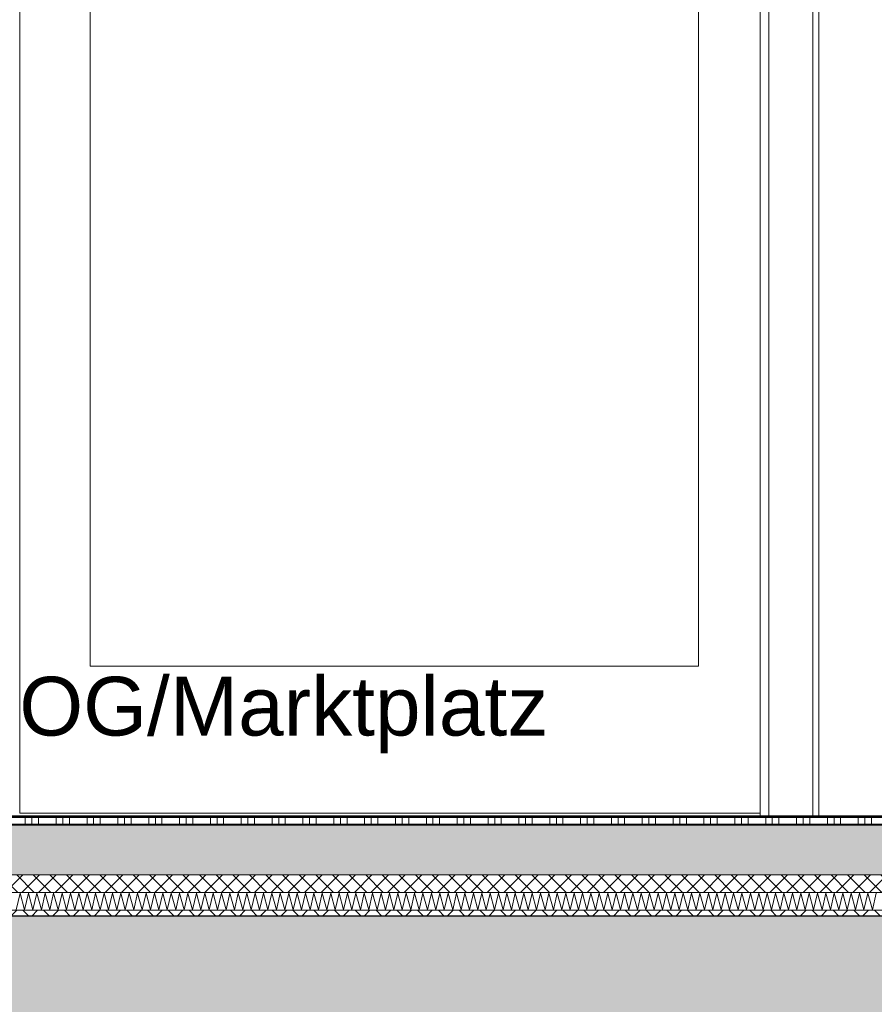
# Model space of a CAD drawing. Header units: metres. Extents: x -16 to 43.7, y -22.2 to 4.
# Tile 33 of 77: x 8 to 9.5, y -6.3 to -4.7. Entities that reach past the tile are written whole.
import ezdxf

# ---------------------------------------------------------------- set-up
doc = ezdxf.new("R2010")
doc.units = ezdxf.units.M
doc.header["$MEASUREMENT"] = 0
doc.layers.get('0').update_dxf_attribs({"color": 8, "lineweight": 9})
doc.layers.get('Defpoints').update_dxf_attribs({"color": 8, "lineweight": 9})
for name, color, linetype in [('Neubau_A-Decken', 8, 'Continuous'), ('Neubau_A-STB Wände', 8, 'Continuous'), ('Neubau_A-TB Wände', 8, 'Continuous'), ('Neubau_B-Bodenaufbau', 8, 'Continuous'), ('Neubau_T-Bemaßung', 8, 'Continuous'), ('Neubau_T-Text', 8, 'Continuous')]:
    doc.layers.add(name, color=color, linetype=linetype)
doc.styles.add('ERSTELLTER_STIL_2', font='arial.ttf')
doc.dimstyles.new('ERSTELLTER_STIL__1', dxfattribs={"dimtxt": 0.0875, "dimasz": 0.059375, "dimexe": 0.18, "dimexo": 0.0625, "dimgap": 0, "dimtad": 1, "dimzin": 0, "dimdsep": 46, "dimtxsty": 'ERSTELLTER_STIL_2', "dimblk": 'ARROWHEAD_6', "dimblk1": 'ARROWHEAD_6', "dimblk2": 'ARROWHEAD_6', "dimcen": 0.09, "dimclrd": 7, "dimclre": 7, "dimclrt": 7, "dimazin": 0, "dimtfac": 1, "dimtdec": 4, "dimtmove": 0, "dimatfit": 3, "dimfxl": 1, "dimtolj": 1, "dimtzin": 0, "dimarcsym": 0})

# ---------------------------------------------------------------- blocks, each defined once
blk = doc.blocks.new('*X243', base_point=(3718.7656, 0))
at = {"layer": 'Neubau_B-Bodenaufbau', "color": 7, "linetype": 'Continuous', "lineweight": 9}
for p, q in [((4091.6876, 3.9907), (4091.6942, 4.0193)), ((4091.6942, 4.0193), (4091.7018, 3.9907)), ((4091.7018, 3.9907), (4091.7085, 4.0193)), ((4091.7085, 4.0193), (4091.7161, 3.9907)), ((4091.7161, 3.9907), (4091.7228, 4.0193)), ((4091.7228, 4.0193), (4091.7304, 3.9907)), ((4091.7304, 3.9907), (4091.737, 4.0193)), ((4091.737, 4.0193), (4091.7447, 3.9907)), ((4091.7447, 3.9907), (4091.7513, 4.0193)), ((4091.7513, 4.0193), (4091.759, 3.9907)), ((4091.759, 3.9907), (4091.7656, 4.0193)), ((4091.7656, 4.0193), (4091.7733, 3.9907)), ((4091.7733, 3.9907), (4091.7799, 4.0193)), ((4091.7799, 4.0193), (4091.7876, 3.9907)), ((4091.7876, 3.9907), (4091.7942, 4.0193)), ((4091.7942, 4.0193), (4091.8018, 3.9907)), ((4091.8018, 3.9907), (4091.8085, 4.0193)), ((4091.8085, 4.0193), (4091.8161, 3.9907)), ((4091.8161, 3.9907), (4091.8228, 4.0193)), ((4091.8228, 4.0193), (4091.8304, 3.9907)), ((4091.8304, 3.9907), (4091.837, 4.0193)), ((4091.837, 4.0193), (4091.8447, 3.9907)), ((4091.8447, 3.9907), (4091.8513, 4.0193)), ((4091.8513, 4.0193), (4091.859, 3.9907)), ((4091.859, 3.9907), (4091.8656, 4.0193)), ((4091.8656, 4.0193), (4091.8733, 3.9907)), ((4091.8733, 3.9907), (4091.8799, 4.0193)), ((4091.8799, 4.0193), (4091.8876, 3.9907)), ((4091.8876, 3.9907), (4091.8942, 4.0193)), ((4091.8942, 4.0193), (4091.9018, 3.9907)), ((4091.9018, 3.9907), (4091.9085, 4.0193)), ((4091.9085, 4.0193), (4091.9161, 3.9907)), ((4091.9161, 3.9907), (4091.9228, 4.0193)), ((4091.9228, 4.0193), (4091.9304, 3.9907)), ((4091.9304, 3.9907), (4091.937, 4.0193)), ((4091.937, 4.0193), (4091.9447, 3.9907)), ((4091.9447, 3.9907), (4091.9513, 4.0193)), ((4091.9513, 4.0193), (4091.959, 3.9907)), ((4091.959, 3.9907), (4091.9656, 4.0193)), ((4091.9656, 4.0193), (4091.9733, 3.9907)), ((4091.9733, 3.9907), (4091.9799, 4.0193)), ((4091.9799, 4.0193), (4091.9876, 3.9907)), ((4091.9876, 3.9907), (4091.9942, 4.0193)), ((4091.9942, 4.0193), (4092.0018, 3.9907)), ((4092.0018, 3.9907), (4092.0085, 4.0193)), ((4092.0085, 4.0193), (4092.0161, 3.9907)), ((4092.0161, 3.9907), (4092.0228, 4.0193)), ((4092.0228, 4.0193), (4092.0304, 3.9907)), ((4092.0304, 3.9907), (4092.037, 4.0193)), ((4092.037, 4.0193), (4092.0447, 3.9907)), ((4092.0447, 3.9907), (4092.0513, 4.0193)), ((4092.0513, 4.0193), (4092.059, 3.9907)), ((4092.059, 3.9907), (4092.0656, 4.0193)), ((4092.0656, 4.0193), (4092.0733, 3.9907)), ((4092.0733, 3.9907), (4092.0799, 4.0193)), ((4092.0799, 4.0193), (4092.0876, 3.9907)), ((4092.0876, 3.9907), (4092.0942, 4.0193)), ((4092.0942, 4.0193), (4092.1018, 3.9907)), ((4092.1018, 3.9907), (4092.1085, 4.0193)), ((4092.1085, 4.0193), (4092.1161, 3.9907)), ((4092.1161, 3.9907), (4092.1228, 4.0193)), ((4092.1228, 4.0193), (4092.1304, 3.9907)), ((4092.1304, 3.9907), (4092.137, 4.0193)), ((4092.137, 4.0193), (4092.1447, 3.9907)), ((4092.1447, 3.9907), (4092.1513, 4.0193)), ((4092.1513, 4.0193), (4092.159, 3.9907)), ((4092.159, 3.9907), (4092.1656, 4.0193)), ((4092.1656, 4.0193), (4092.1733, 3.9907)), ((4092.1733, 3.9907), (4092.1799, 4.0193)), ((4092.1799, 4.0193), (4092.1876, 3.9907)), ((4092.1876, 3.9907), (4092.1942, 4.0193)), ((4092.1942, 4.0193), (4092.2018, 3.9907)), ((4092.2018, 3.9907), (4092.2085, 4.0193)), ((4092.2085, 4.0193), (4092.2161, 3.9907)), ((4092.2161, 3.9907), (4092.2228, 4.0193)), ((4092.2228, 4.0193), (4092.2304, 3.9907)), ((4092.2304, 3.9907), (4092.237, 4.0193)), ((4092.237, 4.0193), (4092.2447, 3.9907)), ((4092.2447, 3.9907), (4092.2513, 4.0193)), ((4092.2513, 4.0193), (4092.259, 3.9907)), ((4092.259, 3.9907), (4092.2656, 4.0193)), ((4092.2656, 4.0193), (4092.2733, 3.9907)), ((4092.2733, 3.9907), (4092.2799, 4.0193)), ((4092.2799, 4.0193), (4092.2876, 3.9907)), ((4092.2876, 3.9907), (4092.2942, 4.0193)), ((4092.2942, 4.0193), (4092.3018, 3.9907)), ((4092.3018, 3.9907), (4092.3085, 4.0193)), ((4092.3085, 4.0193), (4092.3161, 3.9907)), ((4092.3161, 3.9907), (4092.3228, 4.0193)), ((4092.3228, 4.0193), (4092.3304, 3.9907)), ((4092.3304, 3.9907), (4092.337, 4.0193)), ((4092.337, 4.0193), (4092.3447, 3.9907)), ((4092.3447, 3.9907), (4092.3513, 4.0193)), ((4092.3513, 4.0193), (4092.359, 3.9907)), ((4092.359, 3.9907), (4092.3656, 4.0193)), ((4092.3656, 4.0193), (4092.3733, 3.9907)), ((4092.3733, 3.9907), (4092.3799, 4.0193)), ((4092.3799, 4.0193), (4092.3876, 3.9907)), ((4092.3876, 3.9907), (4092.3942, 4.0193)), ((4092.3942, 4.0193), (4092.4018, 3.9907)), ((4092.4018, 3.9907), (4092.4085, 4.0193)), ((4092.4085, 4.0193), (4092.4161, 3.9907)), ((4092.4161, 3.9907), (4092.4228, 4.0193)), ((4092.4228, 4.0193), (4092.4304, 3.9907)), ((4092.4304, 3.9907), (4092.437, 4.0193)), ((4092.437, 4.0193), (4092.4447, 3.9907)), ((4092.4447, 3.9907), (4092.4513, 4.0193)), ((4092.4513, 4.0193), (4092.459, 3.9907)), ((4092.459, 3.9907), (4092.4656, 4.0193)), ((4092.4656, 4.0193), (4092.4733, 3.9907)), ((4092.4733, 3.9907), (4092.4799, 4.0193)), ((4092.4799, 4.0193), (4092.4876, 3.9907)), ((4092.4876, 3.9907), (4092.4942, 4.0193)), ((4092.4942, 4.0193), (4092.5018, 3.9907)), ((4092.5018, 3.9907), (4092.5085, 4.0193)), ((4092.5085, 4.0193), (4092.5161, 3.9907)), ((4092.5161, 3.9907), (4092.5228, 4.0193)), ((4092.5228, 4.0193), (4092.5304, 3.9907)), ((4092.5304, 3.9907), (4092.537, 4.0193)), ((4092.537, 4.0193), (4092.5447, 3.9907)), ((4092.5447, 3.9907), (4092.5513, 4.0193)), ((4092.5513, 4.0193), (4092.559, 3.9907)), ((4092.559, 3.9907), (4092.5656, 4.0193)), ((4092.5656, 4.0193), (4092.5733, 3.9907)), ((4092.5733, 3.9907), (4092.5799, 4.0193)), ((4092.5799, 4.0193), (4092.5876, 3.9907)), ((4092.5876, 3.9907), (4092.5942, 4.0193)), ((4092.5942, 4.0193), (4092.6018, 3.9907)), ((4092.6018, 3.9907), (4092.6085, 4.0193)), ((4092.6085, 4.0193), (4092.6161, 3.9907)), ((4092.6161, 3.9907), (4092.6228, 4.0193)), ((4092.6228, 4.0193), (4092.6304, 3.9907)), ((4092.6304, 3.9907), (4092.637, 4.0193)), ((4092.637, 4.0193), (4092.6447, 3.9907)), ((4092.6447, 3.9907), (4092.6513, 4.0193)), ((4092.6513, 4.0193), (4092.659, 3.9907)), ((4092.659, 3.9907), (4092.6656, 4.0193)), ((4092.6656, 4.0193), (4092.6733, 3.9907)), ((4092.6733, 3.9907), (4092.6799, 4.0193)), ((4092.6799, 4.0193), (4092.6876, 3.9907)), ((4092.6876, 3.9907), (4092.6942, 4.0193)), ((4092.6942, 4.0193), (4092.7018, 3.9907)), ((4092.7018, 3.9907), (4092.7085, 4.0193)), ((4092.7085, 4.0193), (4092.7161, 3.9907)), ((4092.7161, 3.9907), (4092.7228, 4.0193)), ((4092.7228, 4.0193), (4092.7304, 3.9907)), ((4092.7304, 3.9907), (4092.737, 4.0193)), ((4092.737, 4.0193), (4092.7447, 3.9907)), ((4092.7447, 3.9907), (4092.7513, 4.0193)), ((4092.7513, 4.0193), (4092.759, 3.9907)), ((4092.759, 3.9907), (4092.7656, 4.0193)), ((4092.7656, 4.0193), (4092.7733, 3.9907)), ((4092.7733, 3.9907), (4092.7799, 4.0193)), ((4092.7799, 4.0193), (4092.7876, 3.9907)), ((4092.7876, 3.9907), (4092.7942, 4.0193)), ((4092.7942, 4.0193), (4092.8018, 3.9907)), ((4092.8018, 3.9907), (4092.8085, 4.0193)), ((4092.8085, 4.0193), (4092.8161, 3.9907)), ((4092.8161, 3.9907), (4092.8228, 4.0193)), ((4092.8228, 4.0193), (4092.8304, 3.9907)), ((4092.8304, 3.9907), (4092.837, 4.0193)), ((4092.837, 4.0193), (4092.8447, 3.9907)), ((4092.8447, 3.9907), (4092.8513, 4.0193)), ((4092.8513, 4.0193), (4092.859, 3.9907)), ((4092.859, 3.9907), (4092.8656, 4.0193)), ((4092.8656, 4.0193), (4092.8733, 3.9907)), ((4092.8733, 3.9907), (4092.8799, 4.0193)), ((4092.8799, 4.0193), (4092.8876, 3.9907)), ((4092.8876, 3.9907), (4092.8942, 4.0193)), ((4092.8942, 4.0193), (4092.9018, 3.9907)), ((4092.9018, 3.9907), (4092.9085, 4.0193)), ((4092.9085, 4.0193), (4092.9161, 3.9907)), ((4092.9161, 3.9907), (4092.9228, 4.0193)), ((4092.9228, 4.0193), (4092.9304, 3.9907)), ((4092.9304, 3.9907), (4092.937, 4.0193)), ((4092.937, 4.0193), (4092.9447, 3.9907)), ((4092.9447, 3.9907), (4092.9513, 4.0193)), ((4092.9513, 4.0193), (4092.959, 3.9907)), ((4092.959, 3.9907), (4092.9656, 4.0193)), ((4092.9656, 4.0193), (4092.9733, 3.9907)), ((4092.9733, 3.9907), (4092.9799, 4.0193)), ((4092.9799, 4.0193), (4092.9876, 3.9907)), ((4092.9876, 3.9907), (4092.9942, 4.0193)), ((4092.9942, 4.0193), (4093.0018, 3.9907)), ((4093.0018, 3.9907), (4093.0085, 4.0193)), ((4093.0085, 4.0193), (4093.0161, 3.9907)), ((4093.0161, 3.9907), (4093.0228, 4.0193)), ((4093.0228, 4.0193), (4093.0304, 3.9907)), ((4093.0304, 3.9907), (4093.037, 4.0193)), ((4093.037, 4.0193), (4093.0447, 3.9907)), ((4093.0447, 3.9907), (4093.0513, 4.0193)), ((4093.0513, 4.0193), (4093.059, 3.9907)), ((4093.059, 3.9907), (4093.0656, 4.0193)), ((4093.0656, 4.0193), (4093.0733, 3.9907)), ((4093.0733, 3.9907), (4093.0799, 4.0193)), ((4093.0799, 4.0193), (4093.0876, 3.9907)), ((4093.0876, 3.9907), (4093.0942, 4.0193)), ((4093.0942, 4.0193), (4093.1018, 3.9907)), ((4093.1018, 3.9907), (4093.1085, 4.0193)), ((4093.1085, 4.0193), (4093.1161, 3.9907)), ((4093.1161, 3.9907), (4093.1228, 4.0193)), ((4093.1228, 4.0193), (4093.1304, 3.9907)), ((4093.1304, 3.9907), (4093.137, 4.0193)), ((4093.137, 4.0193), (4093.1447, 3.9907)), ((4093.1447, 3.9907), (4093.1513, 4.0193))]:
    blk.add_line(p, q, dxfattribs=at)
blk = doc.blocks.new('*X244', base_point=(3718.7656, 0))
at = {"layer": 'Neubau_B-Bodenaufbau', "color": 7, "linetype": 'Continuous', "lineweight": 9}
for p, q in [((4091.6731, 4.1475), (4091.7256, 4.1475)), ((4091.7031, 4.15), (4091.7031, 4.1475)), ((4091.7031, 4.1475), (4091.7031, 4.135)), ((4091.7144, 4.15), (4091.7144, 4.1475)), ((4091.7144, 4.1475), (4091.7144, 4.135)), ((4091.7256, 4.15), (4091.7256, 4.1475)), ((4091.7256, 4.1475), (4091.7781, 4.1475)), ((4091.7256, 4.1475), (4091.7256, 4.135)), ((4091.7556, 4.15), (4091.7556, 4.1475)), ((4091.7556, 4.1475), (4091.7556, 4.135)), ((4091.7669, 4.15), (4091.7669, 4.1475)), ((4091.7669, 4.1475), (4091.7669, 4.135)), ((4091.7781, 4.15), (4091.7781, 4.1475)), ((4091.7781, 4.1475), (4091.8306, 4.1475)), ((4091.7781, 4.1475), (4091.7781, 4.135)), ((4091.8081, 4.15), (4091.8081, 4.1475)), ((4091.8081, 4.1475), (4091.8081, 4.135)), ((4091.8194, 4.15), (4091.8194, 4.1475)), ((4091.8194, 4.1475), (4091.8194, 4.135)), ((4091.8306, 4.15), (4091.8306, 4.1475)), ((4091.8306, 4.1475), (4091.8831, 4.1475)), ((4091.8306, 4.1475), (4091.8306, 4.135)), ((4091.8606, 4.15), (4091.8606, 4.1475)), ((4091.8606, 4.1475), (4091.8606, 4.135)), ((4091.8719, 4.15), (4091.8719, 4.1475)), ((4091.8719, 4.1475), (4091.8719, 4.135)), ((4091.8831, 4.15), (4091.8831, 4.1475)), ((4091.8831, 4.1475), (4091.9356, 4.1475)), ((4091.8831, 4.1475), (4091.8831, 4.135)), ((4091.9131, 4.15), (4091.9131, 4.1475)), ((4091.9131, 4.1475), (4091.9131, 4.135)), ((4091.9244, 4.15), (4091.9244, 4.1475)), ((4091.9244, 4.1475), (4091.9244, 4.135)), ((4091.9356, 4.15), (4091.9356, 4.1475)), ((4091.9356, 4.1475), (4091.9881, 4.1475)), ((4091.9356, 4.1475), (4091.9356, 4.135)), ((4091.9656, 4.15), (4091.9656, 4.1475)), ((4091.9656, 4.1475), (4091.9656, 4.135)), ((4091.9769, 4.15), (4091.9769, 4.1475)), ((4091.9769, 4.1475), (4091.9769, 4.135)), ((4091.9881, 4.15), (4091.9881, 4.1475)), ((4091.9881, 4.1475), (4092.0406, 4.1475)), ((4091.9881, 4.1475), (4091.9881, 4.135)), ((4092.0181, 4.15), (4092.0181, 4.1475)), ((4092.0181, 4.1475), (4092.0181, 4.135)), ((4092.0294, 4.15), (4092.0294, 4.1475)), ((4092.0294, 4.1475), (4092.0294, 4.135)), ((4092.0406, 4.15), (4092.0406, 4.1475)), ((4092.0406, 4.1475), (4092.0931, 4.1475)), ((4092.0406, 4.1475), (4092.0406, 4.135)), ((4092.0706, 4.15), (4092.0706, 4.1475)), ((4092.0706, 4.1475), (4092.0706, 4.135)), ((4092.0819, 4.15), (4092.0819, 4.1475)), ((4092.0819, 4.1475), (4092.0819, 4.135)), ((4092.0931, 4.15), (4092.0931, 4.1475)), ((4092.0931, 4.1475), (4092.1456, 4.1475)), ((4092.0931, 4.1475), (4092.0931, 4.135)), ((4092.1231, 4.15), (4092.1231, 4.1475)), ((4092.1231, 4.1475), (4092.1231, 4.135)), ((4092.1344, 4.15), (4092.1344, 4.1475)), ((4092.1344, 4.1475), (4092.1344, 4.135)), ((4092.1456, 4.15), (4092.1456, 4.1475)), ((4092.1456, 4.1475), (4092.1981, 4.1475)), ((4092.1456, 4.1475), (4092.1456, 4.135)), ((4092.1756, 4.15), (4092.1756, 4.1475)), ((4092.1756, 4.1475), (4092.1756, 4.135)), ((4092.1869, 4.15), (4092.1869, 4.1475)), ((4092.1869, 4.1475), (4092.1869, 4.135)), ((4092.1981, 4.15), (4092.1981, 4.1475)), ((4092.1981, 4.1475), (4092.2506, 4.1475)), ((4092.1981, 4.1475), (4092.1981, 4.135)), ((4092.2281, 4.15), (4092.2281, 4.1475)), ((4092.2281, 4.1475), (4092.2281, 4.135)), ((4092.2394, 4.15), (4092.2394, 4.1475)), ((4092.2394, 4.1475), (4092.2394, 4.135)), ((4092.2506, 4.15), (4092.2506, 4.1475)), ((4092.2506, 4.1475), (4092.3031, 4.1475)), ((4092.2506, 4.1475), (4092.2506, 4.135)), ((4092.2806, 4.15), (4092.2806, 4.1475)), ((4092.2806, 4.1475), (4092.2806, 4.135)), ((4092.2919, 4.15), (4092.2919, 4.1475)), ((4092.2919, 4.1475), (4092.2919, 4.135)), ((4092.3031, 4.15), (4092.3031, 4.1475)), ((4092.3031, 4.1475), (4092.3556, 4.1475)), ((4092.3031, 4.1475), (4092.3031, 4.135)), ((4092.3331, 4.15), (4092.3331, 4.1475)), ((4092.3331, 4.1475), (4092.3331, 4.135)), ((4092.3444, 4.15), (4092.3444, 4.1475)), ((4092.3444, 4.1475), (4092.3444, 4.135)), ((4092.3556, 4.15), (4092.3556, 4.1475)), ((4092.3556, 4.1475), (4092.4081, 4.1475)), ((4092.3556, 4.1475), (4092.3556, 4.135)), ((4092.3856, 4.15), (4092.3856, 4.1475)), ((4092.3856, 4.1475), (4092.3856, 4.135)), ((4092.3969, 4.15), (4092.3969, 4.1475)), ((4092.3969, 4.1475), (4092.3969, 4.135)), ((4092.4081, 4.15), (4092.4081, 4.1475)), ((4092.4081, 4.1475), (4092.4606, 4.1475)), ((4092.4081, 4.1475), (4092.4081, 4.135)), ((4092.4381, 4.15), (4092.4381, 4.1475)), ((4092.4381, 4.1475), (4092.4381, 4.135)), ((4092.4494, 4.15), (4092.4494, 4.1475)), ((4092.4494, 4.1475), (4092.4494, 4.135)), ((4092.4606, 4.15), (4092.4606, 4.1475)), ((4092.4606, 4.1475), (4092.5131, 4.1475)), ((4092.4606, 4.1475), (4092.4606, 4.135)), ((4092.4906, 4.15), (4092.4906, 4.1475)), ((4092.4906, 4.1475), (4092.4906, 4.135)), ((4092.5019, 4.15), (4092.5019, 4.1475)), ((4092.5019, 4.1475), (4092.5019, 4.135)), ((4092.5131, 4.15), (4092.5131, 4.1475)), ((4092.5131, 4.1475), (4092.5656, 4.1475)), ((4092.5131, 4.1475), (4092.5131, 4.135)), ((4092.5431, 4.15), (4092.5431, 4.1475)), ((4092.5431, 4.1475), (4092.5431, 4.135)), ((4092.5544, 4.15), (4092.5544, 4.1475)), ((4092.5544, 4.1475), (4092.5544, 4.135)), ((4092.5656, 4.15), (4092.5656, 4.1475)), ((4092.5656, 4.1475), (4092.6181, 4.1475)), ((4092.5656, 4.1475), (4092.5656, 4.135)), ((4092.5956, 4.15), (4092.5956, 4.1475)), ((4092.5956, 4.1475), (4092.5956, 4.135)), ((4092.6069, 4.15), (4092.6069, 4.1475)), ((4092.6069, 4.1475), (4092.6069, 4.135)), ((4092.6181, 4.15), (4092.6181, 4.1475)), ((4092.6181, 4.1475), (4092.6706, 4.1475)), ((4092.6181, 4.1475), (4092.6181, 4.135)), ((4092.6481, 4.15), (4092.6481, 4.1475)), ((4092.6481, 4.1475), (4092.6481, 4.135)), ((4092.6594, 4.15), (4092.6594, 4.1475)), ((4092.6594, 4.1475), (4092.6594, 4.135)), ((4092.6706, 4.15), (4092.6706, 4.1475)), ((4092.6706, 4.1475), (4092.7231, 4.1475)), ((4092.6706, 4.1475), (4092.6706, 4.135)), ((4092.7006, 4.15), (4092.7006, 4.1475)), ((4092.7006, 4.1475), (4092.7006, 4.135)), ((4092.7119, 4.15), (4092.7119, 4.1475)), ((4092.7119, 4.1475), (4092.7119, 4.135)), ((4092.7231, 4.15), (4092.7231, 4.1475)), ((4092.7231, 4.1475), (4092.7756, 4.1475)), ((4092.7231, 4.1475), (4092.7231, 4.135)), ((4092.7531, 4.15), (4092.7531, 4.1475)), ((4092.7531, 4.1475), (4092.7531, 4.135)), ((4092.7644, 4.15), (4092.7644, 4.1475)), ((4092.7644, 4.1475), (4092.7644, 4.135)), ((4092.7756, 4.15), (4092.7756, 4.1475)), ((4092.7756, 4.1475), (4092.8281, 4.1475)), ((4092.7756, 4.1475), (4092.7756, 4.135)), ((4092.8056, 4.15), (4092.8056, 4.1475)), ((4092.8056, 4.1475), (4092.8056, 4.135)), ((4092.8169, 4.15), (4092.8169, 4.1475)), ((4092.8169, 4.1475), (4092.8169, 4.135)), ((4092.8281, 4.15), (4092.8281, 4.1475)), ((4092.8281, 4.1475), (4092.8806, 4.1475)), ((4092.8281, 4.1475), (4092.8281, 4.135)), ((4092.8581, 4.15), (4092.8581, 4.1475)), ((4092.8581, 4.1475), (4092.8581, 4.135)), ((4092.8694, 4.15), (4092.8694, 4.1475)), ((4092.8694, 4.1475), (4092.8694, 4.135)), ((4092.8806, 4.15), (4092.8806, 4.1475)), ((4092.8806, 4.1475), (4092.9331, 4.1475)), ((4092.8806, 4.1475), (4092.8806, 4.135)), ((4092.9106, 4.15), (4092.9106, 4.1475)), ((4092.9106, 4.1475), (4092.9106, 4.135)), ((4092.9219, 4.15), (4092.9219, 4.1475)), ((4092.9219, 4.1475), (4092.9219, 4.135)), ((4092.9331, 4.15), (4092.9331, 4.1475)), ((4092.9331, 4.1475), (4092.9856, 4.1475)), ((4092.9331, 4.1475), (4092.9331, 4.135)), ((4092.9631, 4.15), (4092.9631, 4.1475)), ((4092.9631, 4.1475), (4092.9631, 4.135)), ((4092.9744, 4.15), (4092.9744, 4.1475)), ((4092.9744, 4.1475), (4092.9744, 4.135)), ((4092.9856, 4.15), (4092.9856, 4.1475)), ((4092.9856, 4.1475), (4093.0381, 4.1475)), ((4092.9856, 4.1475), (4092.9856, 4.135)), ((4093.0156, 4.15), (4093.0156, 4.1475)), ((4093.0156, 4.1475), (4093.0156, 4.135)), ((4093.0269, 4.15), (4093.0269, 4.1475)), ((4093.0269, 4.1475), (4093.0269, 4.135)), ((4093.0381, 4.15), (4093.0381, 4.1475)), ((4093.0381, 4.1475), (4093.0906, 4.1475)), ((4093.0381, 4.1475), (4093.0381, 4.135)), ((4093.0681, 4.15), (4093.0681, 4.1475)), ((4093.0681, 4.1475), (4093.0681, 4.135)), ((4093.0794, 4.15), (4093.0794, 4.1475)), ((4093.0794, 4.1475), (4093.0794, 4.135)), ((4093.0906, 4.15), (4093.0906, 4.1475)), ((4093.0906, 4.1475), (4093.1431, 4.1475)), ((4093.0906, 4.1475), (4093.0906, 4.135)), ((4093.1206, 4.15), (4093.1206, 4.1475)), ((4093.1206, 4.1475), (4093.1206, 4.135)), ((4093.1319, 4.15), (4093.1319, 4.1475)), ((4093.1319, 4.1475), (4093.1319, 4.135)), ((4093.1431, 4.15), (4093.1431, 4.1475)), ((4093.1431, 4.1475), (4093.1956, 4.1475)), ((4093.1431, 4.1475), (4093.1431, 4.135)), ((4091.6731, 4.1363), (4091.7256, 4.1363)), ((4091.7256, 4.1363), (4091.7781, 4.1363)), ((4091.7781, 4.1363), (4091.8306, 4.1363)), ((4091.8306, 4.1363), (4091.8831, 4.1363)), ((4091.8831, 4.1363), (4091.9356, 4.1363)), ((4091.9356, 4.1363), (4091.9881, 4.1363)), ((4091.9881, 4.1363), (4092.0406, 4.1363)), ((4092.0406, 4.1363), (4092.0931, 4.1363)), ((4092.0931, 4.1363), (4092.1456, 4.1363)), ((4092.1456, 4.1363), (4092.1981, 4.1363)), ((4092.1981, 4.1363), (4092.2506, 4.1363)), ((4092.2506, 4.1363), (4092.3031, 4.1363)), ((4092.3031, 4.1363), (4092.3556, 4.1363)), ((4092.3556, 4.1363), (4092.4081, 4.1363)), ((4092.4081, 4.1363), (4092.4606, 4.1363)), ((4092.4606, 4.1363), (4092.5131, 4.1363)), ((4092.5131, 4.1363), (4092.5656, 4.1363)), ((4092.5656, 4.1363), (4092.6181, 4.1363)), ((4092.6181, 4.1363), (4092.6706, 4.1363)), ((4092.6706, 4.1363), (4092.7231, 4.1363)), ((4092.7231, 4.1363), (4092.7756, 4.1363)), ((4092.7756, 4.1363), (4092.8281, 4.1363)), ((4092.8281, 4.1363), (4092.8806, 4.1363)), ((4092.8806, 4.1363), (4092.9331, 4.1363)), ((4092.9331, 4.1363), (4092.9856, 4.1363)), ((4092.9856, 4.1363), (4093.0381, 4.1363)), ((4093.0381, 4.1363), (4093.0906, 4.1363)), ((4093.0906, 4.1363), (4093.1431, 4.1363)), ((4093.1431, 4.1363), (4093.1956, 4.1363))]:
    blk.add_line(p, q, dxfattribs=at)
blk = doc.blocks.new('ARROWHEAD_6')
at = {"color": 0, "linetype": 'Continuous', "lineweight": 0}
for p, q in [((-0.5, -0.5), (0.5, 0.5)), ((0, 0), (-1, 0))]:
    blk.add_line(p, q, dxfattribs=at)
blk = doc.blocks.new('*D282')
at = {"layer": 'Defpoints', "color": 0, "linetype": 'Continuous', "transparency": 16777216}
for p in [(4.1043, -6.195), (23.555, -6.195), (11.715, -6.495)]:
    blk.add_point(p, dxfattribs=at)
at = {"layer": 'Neubau_T-Bemaßung', "linetype": 'Continuous', "lineweight": -2, "transparency": 16777216}
for p, q in [((4.1043, -6.1356), (4.1043, -6.0763)), ((23.4925, -6.195), (3.9243, -6.195)), ((4.1043, -6.195), (4.1043, -6.2317)), ((4.1043, -6.495), (4.1043, -6.4586)), ((11.6525, -6.495), (3.9243, -6.495)), ((4.1043, -6.5544), (4.1043, -6.6138))]:
    blk.add_line(p, q, dxfattribs=at)
at = {"layer": 'Neubau_T-Bemaßung', "linetype": 'Continuous', "lineweight": -2, "transparency": 16777216, "xscale": 0.059375, "yscale": 0.059375, "zscale": 0.059375}
for p, rotation in [((4.1043, -6.195), 270), ((4.1043, -6.495), 90)]:
    blk.add_blockref('ARROWHEAD_6', p, dxfattribs=dict(at, rotation=rotation))
at = {"layer": 'Neubau_T-Bemaßung', "linetype": 'Continuous', "lineweight": 9, "transparency": 16777216, "insert": (4.1043, -6.3451), "char_height": 0.0875, "attachment_point": 5, "rotation": 90, "style": 'ERSTELLTER_STIL_2'}
blk.add_mtext('\\A1;0.30', dxfattribs=at)
blk = doc.blocks.new('*D283')
at = {"layer": 'Defpoints', "color": 0, "linetype": 'Continuous', "transparency": 16777216}
for p in [(3.9908, -6.195), (23.555, -6.195), (23.555, -6.195)]:
    blk.add_point(p, dxfattribs=at)
at = {"layer": 'Neubau_T-Bemaßung', "linetype": 'Continuous', "lineweight": -2, "transparency": 16777216}
for p, q in [((3.9908, -6.1356), (3.9908, -6.0763)), ((23.4925, -6.195), (3.8108, -6.195)), ((23.4925, -6.195), (3.8108, -6.195)), ((3.9908, -6.2544), (3.9908, -6.3138))]:
    blk.add_line(p, q, dxfattribs=at)
at = {"layer": 'Neubau_T-Bemaßung', "linetype": 'Continuous', "lineweight": -2, "transparency": 16777216, "xscale": 0.059375, "yscale": 0.059375, "zscale": 0.059375}
for rotation in [270, 90]:
    blk.add_blockref('ARROWHEAD_6', (3.9908, -6.195), dxfattribs=dict(at, rotation=rotation))
at = {"layer": 'Neubau_T-Bemaßung', "linetype": 'Continuous', "lineweight": 9, "transparency": 16777216, "insert": (4.1043, -6.0763), "char_height": 0.0875, "attachment_point": 5, "rotation": 90, "style": 'ERSTELLTER_STIL_2'}
blk.add_mtext('\\A1;0.00', dxfattribs=at)
blk = doc.blocks.new('*D284')
at = {"layer": 'Defpoints', "color": 0, "linetype": 'Continuous', "transparency": 16777216}
for p in [(4.1043, -2.695), (11.715, -2.695), (23.555, -6.195)]:
    blk.add_point(p, dxfattribs=at)
at = {"layer": 'Neubau_T-Bemaßung', "linetype": 'Continuous', "lineweight": -2, "transparency": 16777216}
for p, q in [((11.6525, -2.695), (3.9243, -2.695)), ((4.1043, -2.7544), (4.1043, -4.335)), ((4.1043, -6.1356), (4.1043, -4.562)), ((23.4925, -6.195), (3.9243, -6.195))]:
    blk.add_line(p, q, dxfattribs=at)
at = {"layer": 'Neubau_T-Bemaßung', "linetype": 'Continuous', "lineweight": -2, "transparency": 16777216, "xscale": 0.059375, "yscale": 0.059375, "zscale": 0.059375}
for p, rotation in [((4.1043, -2.695), 90), ((4.1043, -6.195), 270)]:
    blk.add_blockref('ARROWHEAD_6', p, dxfattribs=dict(at, rotation=rotation))
at = {"layer": 'Neubau_T-Bemaßung', "linetype": 'Continuous', "lineweight": 9, "transparency": 16777216, "insert": (4.1043, -4.4485), "char_height": 0.0875, "attachment_point": 5, "rotation": 90, "style": 'ERSTELLTER_STIL_2'}
blk.add_mtext('\\A1;3.50', dxfattribs=at)
blk = doc.blocks.new('*D296')
at = {"layer": 'Defpoints', "color": 0, "linetype": 'Continuous', "transparency": 16777216}
for p in [(3.7543, -6.195), (23.555, -6.195), (11.715, -6.495)]:
    blk.add_point(p, dxfattribs=at)
at = {"layer": 'Neubau_T-Bemaßung', "linetype": 'Continuous', "lineweight": -2, "transparency": 16777216}
for p, q in [((3.7543, -6.1356), (3.7543, -6.0763)), ((23.4925, -6.195), (3.5743, -6.195)), ((3.7543, -6.195), (3.7543, -6.2317)), ((3.7543, -6.495), (3.7543, -6.4586)), ((11.6525, -6.495), (3.5743, -6.495)), ((3.7543, -6.5544), (3.7543, -6.6138))]:
    blk.add_line(p, q, dxfattribs=at)
at = {"layer": 'Neubau_T-Bemaßung', "linetype": 'Continuous', "lineweight": -2, "transparency": 16777216, "xscale": 0.059375, "yscale": 0.059375, "zscale": 0.059375}
for p, rotation in [((3.7543, -6.195), 270), ((3.7543, -6.495), 90)]:
    blk.add_blockref('ARROWHEAD_6', p, dxfattribs=dict(at, rotation=rotation))
at = {"layer": 'Neubau_T-Bemaßung', "linetype": 'Continuous', "lineweight": 9, "transparency": 16777216, "insert": (3.7543, -6.3451), "char_height": 0.0875, "attachment_point": 5, "rotation": 90, "style": 'ERSTELLTER_STIL_2'}
blk.add_mtext('\\A1;0.30', dxfattribs=at)
blk = doc.blocks.new('*D297')
at = {"layer": 'Defpoints', "color": 0, "linetype": 'Continuous', "transparency": 16777216}
for p in [(3.6408, -6.195), (23.555, -6.195), (23.555, -6.195)]:
    blk.add_point(p, dxfattribs=at)
at = {"layer": 'Neubau_T-Bemaßung', "linetype": 'Continuous', "lineweight": -2, "transparency": 16777216}
for p, q in [((3.6408, -6.1356), (3.6408, -6.0763)), ((23.4925, -6.195), (3.4608, -6.195)), ((23.4925, -6.195), (3.4608, -6.195)), ((3.6408, -6.2544), (3.6408, -6.3138))]:
    blk.add_line(p, q, dxfattribs=at)
at = {"layer": 'Neubau_T-Bemaßung', "linetype": 'Continuous', "lineweight": -2, "transparency": 16777216, "xscale": 0.059375, "yscale": 0.059375, "zscale": 0.059375}
for rotation in [270, 90]:
    blk.add_blockref('ARROWHEAD_6', (3.6408, -6.195), dxfattribs=dict(at, rotation=rotation))
at = {"layer": 'Neubau_T-Bemaßung', "linetype": 'Continuous', "lineweight": 9, "transparency": 16777216, "insert": (3.7543, -6.0763), "char_height": 0.0875, "attachment_point": 5, "rotation": 90, "style": 'ERSTELLTER_STIL_2'}
blk.add_mtext('\\A1;0.00', dxfattribs=at)
blk = doc.blocks.new('*D298')
at = {"layer": 'Defpoints', "color": 0, "linetype": 'Continuous', "transparency": 16777216}
for p in [(-9.662, -6.025), (3.6406, -6.025), (23.555, -6.195)]:
    blk.add_point(p, dxfattribs=at)
at = {"layer": 'Neubau_T-Bemaßung', "linetype": 'Continuous', "lineweight": -2, "transparency": 16777216}
for p, q in [((3.6406, -6.025), (3.6406, -5.9272)), ((-9.5995, -6.025), (3.8206, -6.025)), ((3.6406, -6.1356), (3.6406, -6.0844)), ((23.4925, -6.195), (3.4606, -6.195))]:
    blk.add_line(p, q, dxfattribs=at)
at = {"layer": 'Neubau_T-Bemaßung', "linetype": 'Continuous', "lineweight": -2, "transparency": 16777216, "xscale": 0.059375, "yscale": 0.059375, "zscale": 0.059375}
for p, rotation in [((3.6406, -6.025), 90), ((3.6406, -6.195), 270)]:
    blk.add_blockref('ARROWHEAD_6', p, dxfattribs=dict(at, rotation=rotation))
at = {"layer": 'Neubau_T-Bemaßung', "linetype": 'Continuous', "lineweight": 9, "transparency": 16777216, "insert": (3.7543, -5.9272), "char_height": 0.0875, "attachment_point": 5, "rotation": 90, "style": 'ERSTELLTER_STIL_2'}
blk.add_mtext('\\A1;0.17', dxfattribs=at)
blk = doc.blocks.new('*D299')
at = {"layer": 'Defpoints', "color": 0, "linetype": 'Continuous', "transparency": 16777216}
for p in [(3.7543, -3.025), (11.715, -3.025), (-9.662, -6.025)]:
    blk.add_point(p, dxfattribs=at)
at = {"layer": 'Neubau_T-Bemaßung', "linetype": 'Continuous', "lineweight": -2, "transparency": 16777216}
for p, q in [((11.6525, -3.025), (3.5743, -3.025)), ((3.7543, -3.0844), (3.7543, -4.415)), ((3.7543, -5.9656), (3.7543, -4.642)), ((-9.5995, -6.025), (3.9343, -6.025))]:
    blk.add_line(p, q, dxfattribs=at)
at = {"layer": 'Neubau_T-Bemaßung', "linetype": 'Continuous', "lineweight": -2, "transparency": 16777216, "xscale": 0.059375, "yscale": 0.059375, "zscale": 0.059375}
for p, rotation in [((3.7543, -3.025), 90), ((3.7543, -6.025), 270)]:
    blk.add_blockref('ARROWHEAD_6', p, dxfattribs=dict(at, rotation=rotation))
at = {"layer": 'Neubau_T-Bemaßung', "linetype": 'Continuous', "lineweight": 9, "transparency": 16777216, "insert": (3.7543, -4.5285), "char_height": 0.0875, "attachment_point": 5, "rotation": 90, "style": 'ERSTELLTER_STIL_2'}
blk.add_mtext('\\A1;3.00', dxfattribs=at)
blk = doc.blocks.new('*D319')
at = {"layer": 'Defpoints', "color": 0, "linetype": 'Continuous', "transparency": 16777216}
for p in [(-9.662, -6.025), (19.2942, -6.025), (23.555, -6.195)]:
    blk.add_point(p, dxfattribs=at)
at = {"layer": 'Neubau_T-Bemaßung', "linetype": 'Continuous', "lineweight": -2, "transparency": 16777216}
for p, q in [((19.2942, -6.025), (19.2942, -5.9272)), ((-9.5995, -6.025), (19.4742, -6.025)), ((19.2942, -6.1356), (19.2942, -6.0844)), ((23.4925, -6.195), (19.1142, -6.195))]:
    blk.add_line(p, q, dxfattribs=at)
at = {"layer": 'Neubau_T-Bemaßung', "linetype": 'Continuous', "lineweight": -2, "transparency": 16777216, "xscale": 0.059375, "yscale": 0.059375, "zscale": 0.059375}
for p, rotation in [((19.2942, -6.025), 90), ((19.2942, -6.195), 270)]:
    blk.add_blockref('ARROWHEAD_6', p, dxfattribs=dict(at, rotation=rotation))
at = {"layer": 'Neubau_T-Bemaßung', "linetype": 'Continuous', "lineweight": 9, "transparency": 16777216, "insert": (19.4079, -5.9272), "char_height": 0.0875, "attachment_point": 5, "rotation": 90, "style": 'ERSTELLTER_STIL_2'}
blk.add_mtext('\\A1;0.17', dxfattribs=at)
blk = doc.blocks.new('*D320')
at = {"layer": 'Defpoints', "color": 0, "linetype": 'Continuous', "transparency": 16777216}
for p in [(11.715, -3.025), (19.4079, -3.025), (-9.662, -6.025)]:
    blk.add_point(p, dxfattribs=at)
at = {"layer": 'Neubau_T-Bemaßung', "linetype": 'Continuous', "lineweight": -2, "transparency": 16777216}
for p, q in [((11.7775, -3.025), (19.5879, -3.025)), ((19.4079, -3.0844), (19.4079, -4.415)), ((19.4079, -5.9656), (19.4079, -4.642)), ((-9.5995, -6.025), (19.5879, -6.025))]:
    blk.add_line(p, q, dxfattribs=at)
at = {"layer": 'Neubau_T-Bemaßung', "linetype": 'Continuous', "lineweight": -2, "transparency": 16777216, "xscale": 0.059375, "yscale": 0.059375, "zscale": 0.059375}
for p, rotation in [((19.4079, -3.025), 90), ((19.4079, -6.025), 270)]:
    blk.add_blockref('ARROWHEAD_6', p, dxfattribs=dict(at, rotation=rotation))
at = {"layer": 'Neubau_T-Bemaßung', "linetype": 'Continuous', "lineweight": 9, "transparency": 16777216, "insert": (19.4079, -4.5285), "char_height": 0.0875, "attachment_point": 5, "rotation": 90, "style": 'ERSTELLTER_STIL_2'}
blk.add_mtext('\\A1;3.00', dxfattribs=at)

msp = doc.modelspace()

# ---------------------------------------------------------------- hatches: boundary and pattern name
at = {"layer": 'Neubau_A-Decken', "linetype": 'Continuous', "lineweight": 0}
h = msp.add_hatch(dxfattribs=at)
h.set_pattern_fill('BETON__STAHLBETON_0001', color=256, style=0, pattern_type=2)
h.set_pattern_definition([(45, (-364.88789, -10.175), (-0.084852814, 0.084852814), []), (45, (-364.93032, -10.13257), (-0.084852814, 0.084852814), [0.09, -0.03])])
h.paths.add_polyline_path([(-0.125, -6.195), (-0.125, -6.495), (23.555, -6.495), (23.555, -6.195), (7.325, -6.195), (7.325, -6.205), (-0.07, -6.205), (-0.07, -6.195)])
at = {"layer": 'Neubau_B-Bodenaufbau', "linetype": 'Continuous', "lineweight": 0}
h = msp.add_hatch(dxfattribs=at)
h.set_pattern_fill('BETON__UNBEWEHRT_0001', color=256, style=0, pattern_type=2)
h.set_pattern_definition([(45, (-364.88789, -10.175), (-0.035355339, 0.035355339), [0.0375, -0.0125]), (45, (-364.88789, -10.139645), (-0.035355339, 0.035355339), [0.0375, -0.0125])])
h.paths.add_polyline_path([(7.325, -6.04), (7.325, -6.125), (16.105, -6.125), (16.105, -6.04)])
h = msp.add_hatch(dxfattribs=at)
h.set_pattern_fill('DÄMMUNG__HART_2_0001', color=256, style=0, pattern_type=2)
h.set_pattern_definition([(45, (-364.88789, -10.175), (-0.0141421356, 0.0141421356), []), (135, (-364.88789, -10.175), (0.0141421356, 0.0141421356), [])])
h.paths.add_polyline_path([(7.325, -6.125), (7.325, -6.155), (16.105, -6.155), (16.105, -6.125)])
h = msp.add_hatch(dxfattribs=at)
h.set_pattern_fill('GUßASPHALT_0001', color=256, style=0, pattern_type=2)
h.set_pattern_definition([(45, (-364.88789, -10.175), (-0.0176776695, 0.0176776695), []), (135, (-364.88789, -10.175), (0.0176776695, 0.0176776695), [])])
h.paths.add_polyline_path([(7.325, -6.195), (16.105, -6.195), (16.105, -6.185), (7.325, -6.185)])

# ---------------------------------------------------------------- linework, layer by layer
at = {"layer": 'Neubau_A-Decken', "linetype": 'Continuous', "lineweight": 25, "flags": 128}
msp.add_lwpolyline([(23.555, -6.195), (23.525, -6.195), (23.5125, -6.195), (23.5, -6.195), (16.105, -6.195), (7.325, -6.195), (-0.07, -6.195), (-0.0825, -6.195), (-0.095, -6.195), (-0.125, -6.195)], dxfattribs=at)
at = {"layer": 'Neubau_A-STB Wände', "linetype": 'Continuous', "lineweight": 9}
msp.add_line((9.4, -6.025), (9.4, -3.025), dxfattribs=at)
at = {"layer": 'Neubau_A-STB Wände', "linetype": 'Continuous', "lineweight": 15}
for p, q in [((9.39, -3.765), (9.39, -6.025)), ((9.3901, -3.765), (9.3901, -6.025))]:
    msp.add_line(p, q, dxfattribs=at)
at = {"layer": 'Neubau_A-TB Wände', "linetype": 'Continuous', "lineweight": 15}
for p, q in [((9.315, -3.85), (9.315, -6.025)), ((8.0401, -3.865), (8.0401, -6.02)), ((9.3, -3.865), (9.3, -6.025)), ((8.1601, -5.77), (8.1601, -3.97)), ((9.195, -3.97), (9.195, -5.77)), ((9.195, -5.77), (8.1601, -5.77)), ((8.0401, -6.02), (9.3, -6.02))]:
    msp.add_line(p, q, dxfattribs=at)
at = {"layer": 'Neubau_B-Bodenaufbau', "linetype": 'Continuous', "lineweight": 25}
msp.add_line((16.105, -6.04), (7.325, -6.04), dxfattribs=at)
at = {"layer": 'Neubau_B-Bodenaufbau', "linetype": 'Continuous', "lineweight": 15}
for p, q in [((16.105, -6.125), (7.325, -6.125)), ((16.105, -6.155), (7.325, -6.155)), ((16.105, -6.185), (7.325, -6.185))]:
    msp.add_line(p, q, dxfattribs=at)
at = {"layer": 'Neubau_B-Bodenaufbau', "linetype": 'Continuous', "lineweight": 25, "flags": 128}
msp.add_lwpolyline([(16.105, -6.025), (16.0801, -6.025), (16.08, -6.025), (7.35, -6.025), (7.3499, -6.025), (7.325, -6.025)], dxfattribs=at)

# ---------------------------------------------------------------- block references
at = {"layer": 'Neubau_B-Bodenaufbau', "lineweight": 0}
for name in ['*X244', '*X243']:
    msp.add_blockref(name, (-364.8879, -10.175), dxfattribs=at)

# ---------------------------------------------------------------- texts
at = {"layer": 'Neubau_T-Text', "linetype": 'Continuous', "lineweight": 9, "insert": (7.76, -5.918), "char_height": 0.1, "attachment_point": 7, "style": 'ERSTELLTER_STIL_2'}
msp.add_mtext('\\A1;Flur OG/Marktplatz', dxfattribs=at)

# ---------------------------------------------------------------- dimensions: what is measured, and where the dimension line sits
at = {"layer": 'Neubau_T-Bemaßung', "linetype": 'Continuous', "lineweight": 9}
for base, p1, p2, picture, middle in [((4.1043, -2.695), (23.555, -6.195), (11.715, -2.695), '*D284', (4.1043, -4.4485)), ((3.7543, -3.025), (-9.662, -6.025), (11.715, -3.025), '*D299', (3.7543, -4.5285)), ((19.4079, -3.025), (-9.662, -6.025), (11.715, -3.025), '*D320', (19.4079, -4.5285)), ((3.6406, -6.025), (23.555, -6.195), (-9.662, -6.025), '*D298', (3.7543, -5.9272)), ((19.2942, -6.025), (23.555, -6.195), (-9.662, -6.025), '*D319', (19.4079, -5.9272)), ((3.6407921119, -6.195), (23.554999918, -6.195), (23.554999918, -6.195), '*D297', (3.7542854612, -6.07625)), ((3.9907921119, -6.195), (23.554999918, -6.195), (23.554999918, -6.195), '*D283', (4.1042854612, -6.07625)), ((3.7543, -6.195), (11.715, -6.495), (23.555, -6.195), '*D296', (3.7543, -6.3451)), ((4.1043, -6.195), (11.715, -6.495), (23.555, -6.195), '*D282', (4.1043, -6.3451))]:
    dim = msp.add_linear_dim(base=base, p1=p1, p2=p2, angle=90, dimstyle='ERSTELLTER_STIL__1', override={"dimclrd": 256, "dimclre": 256, "dimclrt": 256}, dxfattribs=at)
    dim.commit()
    dim.dimension.update_dxf_attribs({"geometry": picture, "text_midpoint": middle, "dimtype": 160, "text_rotation": 90})

doc.saveas('drawing.dxf')
